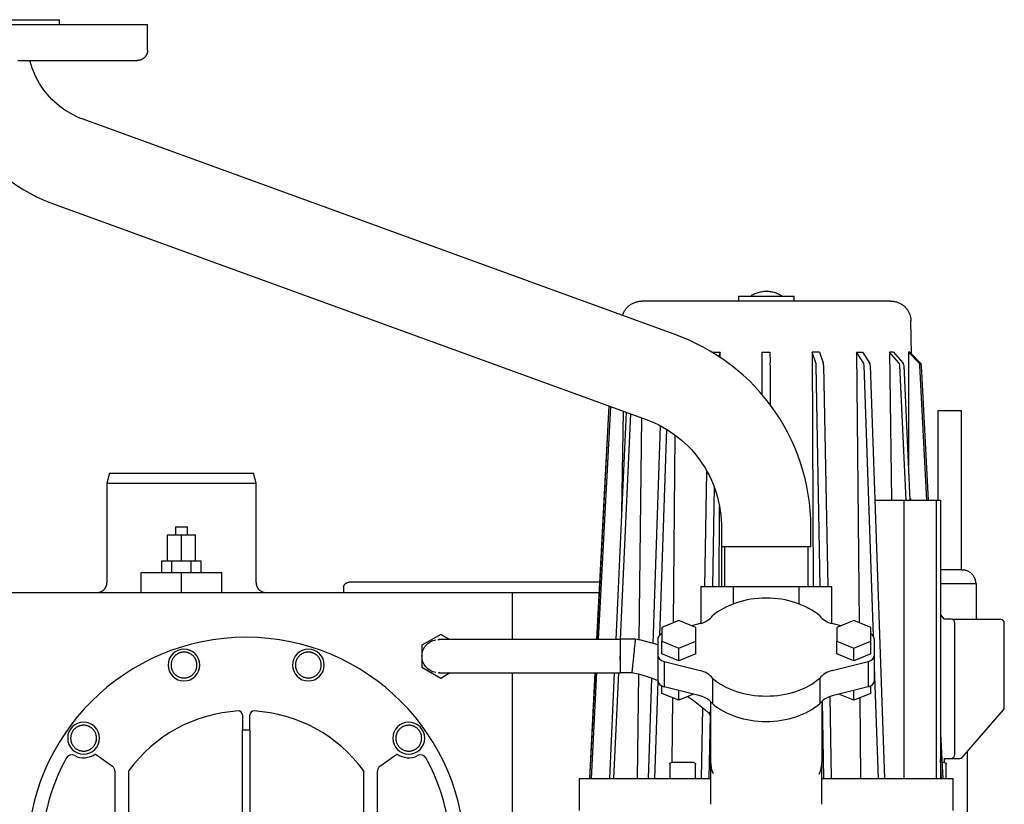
# Model space of a CAD drawing. Header units: millimetres. Extents: x -599 to 599, y 0 to 716.
# Tile 7 of 7: x 19 to 514, y 321 to 716. Entities that reach past the tile are written whole.
import ezdxf

# ---------------------------------------------------------------- set-up
doc = ezdxf.new("R2010")
doc.units = ezdxf.units.MM
for name, color, linetype, true_color in [('Material 1', 251, 'Continuous', 0x505050), ('Material 2', 7, 'Continuous', 0xe6e6e6), ('Material 3', 5, 'Continuous', 0x0000ff)]:
    doc.layers.add(name, color=color, linetype=linetype, true_color=true_color)

msp = doc.modelspace()

# ---------------------------------------------------------------- linework, layer by layer
at = {"layer": 'Material 1'}
for p, q in [((480.09, 519), (480.09, 474)), ((480.09, 519), (480.9, 519)), ((480.9, 519), (492.09, 519)), ((492.09, 439), (492.09, 519)), ((63.84, 487.5), (62.5, 482.5)), ((63.84, 487.5), (136.16, 487.5)), ((137.5, 482.5), (136.16, 487.5)), ((62.5, 482.5), (62.5, 432.5)), ((62.5, 482.5), (137.5, 482.5)), ((137.5, 432.5), (137.5, 482.5)), ((97, 460.5), (97, 456.5)), ((97, 460.5), (103, 460.5)), ((103, 456.5), (103, 460.5)), ((93, 456.5), (100, 456.5)), ((93, 443.5), (93, 456.5)), ((100, 456.5), (107, 456.5)), ((100, 443.5), (100, 456.5)), ((107, 443.5), (107, 456.5)), ((90.19, 443.5), (95.09, 443.5)), ((90.19, 437.5), (90.19, 443.5)), ((95.09, 443.5), (104.91, 443.5)), ((95.09, 437.5), (95.09, 443.5)), ((104.91, 443.5), (109.81, 443.5)), ((104.91, 437.5), (104.91, 443.5)), ((109.81, 437.5), (109.81, 443.5)), ((79.75, 437.5), (100, 437.5)), ((79.75, 427.5), (79.75, 437.5)), ((100, 437.5), (120.25, 437.5)), ((100, 427.5), (100, 437.5)), ((120.25, 427.5), (120.25, 437.5)), ((479.73, 439), (479.72, 439)), ((-246.36, 427.5), (247.01, 427.5)), ((181.5, 430), (181.5, 427.5)), ((247.01, 427.5), (266.36, 427.5)), ((266.27, 427.5), (309.91, 427.5)), ((266.37, 403.9), (266.37, 427.5)), ((483.43, 414.15), (481.46, 416.42)), ((486.89, 414.15), (483.43, 414.15)), ((511.84, 414.02), (487.46, 414.02)), ((488.62, 346.15), (488.62, 412.15)), ((513.57, 369.79), (513.57, 412.02)), ((266.37, 161.44), (266.37, 387.2)), ((492.43, 344.61), (513.12, 368.5)), ((130.58, 365.88), (130.58, 358.5)), ((134.42, 358.5), (134.42, 365.88)), ((130.58, 249), (130.58, 358.5)), ((130.58, 358.5), (134.42, 358.5)), ((134.42, 358.5), (134.42, 249)), ((495, 248.82), (495, 347.58)), ((56.74, 346.33), (65.26, 340.14)), ((199.74, 340.14), (208.26, 346.33)), ((483.43, 342), (483.43, 344.15)), ((483.43, 344.15), (486.89, 344.15)), ((483.43, 344.02), (491.19, 344.02)), ((490.92, 344.02), (491.2, 344.02)), ((66.5, 337.72), (66.5, 301)), ((73.5, 298.92), (73.5, 337.99)), ((191.5, 337.99), (191.5, 298.92)), ((198.5, 301), (198.5, 337.72))]:
    msp.add_line(p, q, dxfattribs=at)
at = {"layer": 'Material 1', "flags": 128}
for points in [[(492.1, 439), (492.14, 439), (492.21, 439), (492.26, 439), (492.31, 439), (492.34, 439), (492.37, 439), (492.39, 439), (492.39, 439), (492.39, 439)], [(57.5, 427.5), (57.7, 427.5), (57.9, 427.52), (58.1, 427.54), (58.3, 427.56), (58.49, 427.6), (58.69, 427.64), (58.88, 427.69), (59.07, 427.75), (59.26, 427.82), (59.45, 427.89), (59.63, 427.98), (59.81, 428.07), (59.98, 428.16), (60.16, 428.26), (60.32, 428.37), (60.49, 428.49), (60.64, 428.61), (60.8, 428.74), (60.94, 428.88), (61.09, 429.02), (61.22, 429.16), (61.35, 429.31), (61.48, 429.47), (61.6, 429.63), (61.71, 429.8), (61.81, 429.97), (61.91, 430.14), (62, 430.32), (62.08, 430.5), (62.16, 430.69), (62.23, 430.88), (62.29, 431.07), (62.34, 431.26), (62.39, 431.45), (62.43, 431.65), (62.46, 431.85), (62.48, 432.05), (62.49, 432.25), (62.5, 432.45), (62.5, 432.5)], [(137.5, 432.5), (137.5, 432.3), (137.52, 432.1), (137.54, 431.9), (137.56, 431.7), (137.6, 431.51), (137.64, 431.31), (137.69, 431.12), (137.75, 430.93), (137.82, 430.74), (137.89, 430.55), (137.98, 430.37), (138.07, 430.19), (138.16, 430.02), (138.26, 429.84), (138.37, 429.68), (138.49, 429.51), (138.61, 429.36), (138.74, 429.2), (138.88, 429.06), (139.02, 428.91), (139.16, 428.78), (139.31, 428.65), (139.47, 428.52), (139.63, 428.4), (139.8, 428.29), (139.97, 428.19), (140.14, 428.09), (140.32, 428), (140.5, 427.92), (140.69, 427.84), (140.88, 427.77), (141.07, 427.71), (141.26, 427.66), (141.45, 427.61), (141.65, 427.57), (141.85, 427.54), (142.05, 427.52), (142.25, 427.51)], [(181.5, 430), (181.5, 430.11), (181.51, 430.21), (181.52, 430.32), (181.53, 430.42), (181.55, 430.53), (181.58, 430.63), (181.6, 430.73), (181.63, 430.83), (181.67, 430.94), (181.71, 431.03), (181.75, 431.13), (181.8, 431.23), (181.85, 431.32), (181.91, 431.41), (181.96, 431.5), (182.03, 431.59), (182.09, 431.67), (182.16, 431.75), (182.23, 431.83), (182.31, 431.9), (182.38, 431.98), (182.46, 432.05), (182.55, 432.11), (182.63, 432.17), (182.72, 432.23), (182.81, 432.29), (182.9, 432.34), (183, 432.39), (183.09, 432.43), (183.19, 432.47), (183.29, 432.51), (183.39, 432.54), (183.5, 432.57), (183.6, 432.6), (183.7, 432.62), (183.81, 432.63), (183.91, 432.64), (184.02, 432.65), (184.13, 432.65), (184.15, 432.65)], [(184.15, 432.65), (184.26, 432.65), (184.28, 432.65)], [(310.22, 432.65), (305.95, 432.65), (300.74, 432.65), (295.55, 432.65), (290.39, 432.65), (285.27, 432.65), (280.2, 432.65), (275.18, 432.65), (270.23, 432.65), (265.35, 432.65), (260.55, 432.65), (255.83, 432.65), (251.22, 432.65), (246.7, 432.65), (242.29, 432.65), (238, 432.65), (233.83, 432.65), (229.79, 432.65), (225.89, 432.65), (222.13, 432.65), (218.52, 432.65), (215.06, 432.65), (211.76, 432.65), (208.63, 432.65), (205.67, 432.65), (202.88, 432.65), (200.27, 432.65), (197.85, 432.65), (195.61, 432.65), (193.57, 432.65), (191.71, 432.65), (190.06, 432.65), (188.61, 432.65), (187.35, 432.65), (186.31, 432.65), (185.46, 432.65), (184.83, 432.65), (184.4, 432.65), (184.18, 432.65), (184.15, 432.65)], [(101.25, 397.56), (100.99, 397.55), (100.73, 397.54), (100.47, 397.51), (100.21, 397.47), (99.95, 397.43), (99.7, 397.37), (99.45, 397.3), (99.2, 397.23), (98.96, 397.14), (98.71, 397.04), (98.48, 396.94), (98.24, 396.82), (98.02, 396.7), (97.79, 396.56), (97.58, 396.42), (97.36, 396.27), (97.16, 396.11), (96.96, 395.94), (96.77, 395.77), (96.58, 395.59), (96.41, 395.4), (96.24, 395.2), (96.07, 394.99), (95.92, 394.78), (95.78, 394.57), (95.64, 394.35), (95.51, 394.12), (95.4, 393.89), (95.29, 393.65), (95.19, 393.41), (95.1, 393.17), (95.02, 392.92), (94.95, 392.67), (94.89, 392.42), (94.84, 392.16), (94.8, 391.9), (94.77, 391.65), (94.75, 391.39), (94.75, 391.13), (94.75, 390.87), (94.76, 390.61), (94.78, 390.35), (94.82, 390.09), (94.86, 389.83), (94.92, 389.58), (94.98, 389.33), (95.05, 389.08), (95.14, 388.83), (95.23, 388.59), (95.34, 388.35), (95.45, 388.12), (95.57, 387.89), (95.7, 387.66), (95.84, 387.44), (95.99, 387.23), (96.15, 387.02), (96.31, 386.82), (96.49, 386.63), (96.67, 386.44), (96.86, 386.26), (97.05, 386.09), (97.25, 385.93), (97.46, 385.77), (97.67, 385.63), (97.89, 385.49), (98.12, 385.36), (98.35, 385.24), (98.59, 385.13), (98.83, 385.02), (99.07, 384.93), (99.31, 384.85), (99.56, 384.78), (99.82, 384.72), (100.07, 384.66), (100.33, 384.62), (100.59, 384.59), (100.85, 384.57), (101.11, 384.56), (101.25, 384.56)], [(101.25, 384.56), (101.51, 384.56), (101.77, 384.58), (102.02, 384.6), (102.28, 384.64), (102.54, 384.69), (102.79, 384.74), (103.04, 384.81), (103.29, 384.89), (103.54, 384.97), (103.78, 385.07), (104.01, 385.18), (104.25, 385.29), (104.48, 385.42), (104.7, 385.55), (104.92, 385.69), (105.13, 385.84), (105.33, 386), (105.53, 386.17), (105.72, 386.35), (105.91, 386.53), (106.09, 386.72), (106.26, 386.92), (106.42, 387.12), (106.57, 387.33), (106.72, 387.54), (106.85, 387.77), (106.98, 387.99), (107.1, 388.22), (107.2, 388.46), (107.3, 388.7), (107.39, 388.95), (107.47, 389.19), (107.54, 389.44), (107.6, 389.7), (107.65, 389.95), (107.69, 390.21), (107.72, 390.47), (107.74, 390.73), (107.75, 390.99), (107.74, 391.25), (107.73, 391.51), (107.71, 391.77), (107.67, 392.02), (107.63, 392.28), (107.58, 392.53), (107.51, 392.79), (107.44, 393.03), (107.35, 393.28), (107.26, 393.52), (107.16, 393.76), (107.04, 394), (106.92, 394.23), (106.79, 394.45), (106.65, 394.67), (106.5, 394.88), (106.34, 395.09), (106.18, 395.29), (106.01, 395.48), (105.82, 395.67), (105.64, 395.85), (105.44, 396.02), (105.24, 396.19), (105.03, 396.34), (104.82, 396.49), (104.6, 396.63), (104.37, 396.76), (104.14, 396.88), (103.91, 396.99), (103.67, 397.09), (103.42, 397.18), (103.18, 397.26), (102.93, 397.34), (102.67, 397.4), (102.42, 397.45), (102.16, 397.49), (101.9, 397.52), (101.65, 397.54), (101.39, 397.56), (101.25, 397.56)], [(163.75, 397.56), (163.49, 397.55), (163.23, 397.54), (162.98, 397.51), (162.72, 397.47), (162.46, 397.43), (162.21, 397.37), (161.96, 397.3), (161.71, 397.23), (161.46, 397.14), (161.22, 397.04), (160.99, 396.94), (160.75, 396.82), (160.52, 396.7), (160.3, 396.56), (160.08, 396.42), (159.87, 396.27), (159.67, 396.11), (159.47, 395.94), (159.28, 395.77), (159.09, 395.59), (158.91, 395.4), (158.74, 395.2), (158.58, 394.99), (158.43, 394.78), (158.28, 394.57), (158.15, 394.35), (158.02, 394.12), (157.9, 393.89), (157.8, 393.65), (157.7, 393.41), (157.61, 393.17), (157.53, 392.92), (157.46, 392.67), (157.4, 392.42), (157.35, 392.16), (157.31, 391.9), (157.28, 391.65), (157.26, 391.39), (157.25, 391.13), (157.26, 390.87), (157.27, 390.61), (157.29, 390.35), (157.33, 390.09), (157.37, 389.83), (157.42, 389.58), (157.49, 389.33), (157.56, 389.08), (157.65, 388.83), (157.74, 388.59), (157.84, 388.35), (157.96, 388.12), (158.08, 387.89), (158.21, 387.66), (158.35, 387.44), (158.5, 387.23), (158.66, 387.02), (158.82, 386.82), (158.99, 386.63), (159.18, 386.44), (159.36, 386.26), (159.56, 386.09), (159.76, 385.93), (159.97, 385.77), (160.18, 385.63), (160.4, 385.49), (160.63, 385.36), (160.86, 385.24), (161.09, 385.13), (161.33, 385.02), (161.58, 384.93), (161.82, 384.85), (162.07, 384.78), (162.33, 384.72), (162.58, 384.66), (162.84, 384.62), (163.1, 384.59), (163.35, 384.57), (163.61, 384.56), (163.75, 384.56)], [(163.75, 384.56), (164.01, 384.56), (164.27, 384.58), (164.53, 384.6), (164.79, 384.64), (165.05, 384.69), (165.3, 384.74), (165.55, 384.81), (165.8, 384.89), (166.04, 384.97), (166.29, 385.07), (166.52, 385.18), (166.76, 385.29), (166.98, 385.42), (167.21, 385.55), (167.42, 385.69), (167.64, 385.84), (167.84, 386), (168.04, 386.17), (168.23, 386.35), (168.42, 386.53), (168.59, 386.72), (168.76, 386.92), (168.93, 387.12), (169.08, 387.33), (169.22, 387.54), (169.36, 387.77), (169.49, 387.99), (169.6, 388.22), (169.71, 388.46), (169.81, 388.7), (169.9, 388.95), (169.98, 389.19), (170.05, 389.44), (170.11, 389.7), (170.16, 389.95), (170.2, 390.21), (170.23, 390.47), (170.25, 390.73), (170.25, 390.99), (170.25, 391.25), (170.24, 391.51), (170.22, 391.77), (170.18, 392.02), (170.14, 392.28), (170.08, 392.53), (170.02, 392.79), (169.95, 393.03), (169.86, 393.28), (169.77, 393.52), (169.66, 393.76), (169.55, 394), (169.43, 394.23), (169.3, 394.45), (169.16, 394.67), (169.01, 394.88), (168.85, 395.09), (168.69, 395.29), (168.51, 395.48), (168.33, 395.67), (168.14, 395.85), (167.95, 396.02), (167.75, 396.19), (167.54, 396.34), (167.33, 396.49), (167.11, 396.63), (166.88, 396.76), (166.65, 396.88), (166.41, 396.99), (166.17, 397.09), (165.93, 397.18), (165.69, 397.26), (165.44, 397.34), (165.18, 397.4), (164.93, 397.45), (164.67, 397.49), (164.41, 397.52), (164.15, 397.54), (163.89, 397.56), (163.75, 397.56)], [(50.78, 360.79), (50.52, 360.78), (50.26, 360.77), (50, 360.74), (49.74, 360.71), (49.49, 360.66), (49.23, 360.6), (48.98, 360.54), (48.74, 360.46), (48.49, 360.37), (48.25, 360.28), (48.01, 360.17), (47.78, 360.05), (47.55, 359.93), (47.33, 359.8), (47.11, 359.65), (46.9, 359.5), (46.69, 359.34), (46.49, 359.18), (46.3, 359), (46.12, 358.82), (45.94, 358.63), (45.77, 358.43), (45.61, 358.23), (45.45, 358.02), (45.31, 357.8), (45.17, 357.58), (45.05, 357.35), (44.93, 357.12), (44.82, 356.88), (44.72, 356.64), (44.63, 356.4), (44.55, 356.15), (44.48, 355.9), (44.42, 355.65), (44.37, 355.39), (44.34, 355.14), (44.31, 354.88), (44.29, 354.62), (44.28, 354.36), (44.28, 354.1), (44.3, 353.84), (44.32, 353.58), (44.35, 353.32), (44.4, 353.07), (44.45, 352.81), (44.51, 352.56), (44.59, 352.31), (44.67, 352.06), (44.77, 351.82), (44.87, 351.58), (44.98, 351.35), (45.1, 351.12), (45.24, 350.9), (45.38, 350.68), (45.52, 350.46), (45.68, 350.26), (45.85, 350.06), (46.02, 349.86), (46.2, 349.67), (46.39, 349.5), (46.58, 349.32), (46.79, 349.16), (46.99, 349), (47.21, 348.86), (47.43, 348.72), (47.65, 348.59), (47.88, 348.47), (48.12, 348.36), (48.36, 348.26), (48.6, 348.16), (48.85, 348.08), (49.1, 348.01), (49.35, 347.95), (49.61, 347.9), (49.86, 347.85), (50.12, 347.82), (50.38, 347.8), (50.64, 347.79), (50.78, 347.79)], [(50.78, 347.79), (51.04, 347.79), (51.3, 347.81), (51.56, 347.84), (51.82, 347.87), (52.07, 347.92), (52.32, 347.97), (52.58, 348.04), (52.82, 348.12), (53.07, 348.21), (53.31, 348.3), (53.55, 348.41), (53.78, 348.52), (54.01, 348.65), (54.23, 348.78), (54.45, 348.92), (54.66, 349.07), (54.87, 349.23), (55.07, 349.4), (55.26, 349.58), (55.44, 349.76), (55.62, 349.95), (55.79, 350.15), (55.95, 350.35), (56.1, 350.56), (56.25, 350.78), (56.39, 351), (56.51, 351.22), (56.63, 351.46), (56.74, 351.69), (56.84, 351.93), (56.93, 352.18), (57.01, 352.42), (57.08, 352.68), (57.14, 352.93), (57.19, 353.18), (57.22, 353.44), (57.25, 353.7), (57.27, 353.96), (57.28, 354.22), (57.28, 354.48), (57.26, 354.74), (57.24, 355), (57.21, 355.25), (57.16, 355.51), (57.11, 355.77), (57.05, 356.02), (56.97, 356.27), (56.89, 356.51), (56.79, 356.75), (56.69, 356.99), (56.58, 357.23), (56.46, 357.46), (56.32, 357.68), (56.18, 357.9), (56.03, 358.11), (55.88, 358.32), (55.71, 358.52), (55.54, 358.72), (55.36, 358.9), (55.17, 359.08), (54.98, 359.25), (54.77, 359.42), (54.56, 359.57), (54.35, 359.72), (54.13, 359.86), (53.91, 359.99), (53.67, 360.11), (53.44, 360.22), (53.2, 360.32), (52.96, 360.41), (52.71, 360.49), (52.46, 360.57), (52.21, 360.63), (51.95, 360.68), (51.7, 360.72), (51.44, 360.75), (51.18, 360.78), (50.92, 360.79), (50.78, 360.79)], [(214.22, 360.79), (213.96, 360.78), (213.7, 360.77), (213.44, 360.74), (213.18, 360.71), (212.93, 360.66), (212.68, 360.6), (212.42, 360.54), (212.18, 360.46), (211.93, 360.37), (211.69, 360.28), (211.45, 360.17), (211.22, 360.05), (210.99, 359.93), (210.77, 359.8), (210.55, 359.65), (210.34, 359.5), (210.13, 359.34), (209.93, 359.18), (209.74, 359), (209.56, 358.82), (209.38, 358.63), (209.21, 358.43), (209.05, 358.23), (208.9, 358.02), (208.75, 357.8), (208.61, 357.58), (208.49, 357.35), (208.37, 357.12), (208.26, 356.88), (208.16, 356.64), (208.07, 356.4), (207.99, 356.15), (207.92, 355.9), (207.86, 355.65), (207.81, 355.39), (207.78, 355.14), (207.75, 354.88), (207.73, 354.62), (207.72, 354.36), (207.72, 354.1), (207.74, 353.84), (207.76, 353.58), (207.79, 353.32), (207.84, 353.07), (207.89, 352.81), (207.95, 352.56), (208.03, 352.31), (208.11, 352.06), (208.21, 351.82), (208.31, 351.58), (208.42, 351.35), (208.54, 351.12), (208.68, 350.9), (208.82, 350.68), (208.97, 350.46), (209.12, 350.26), (209.29, 350.06), (209.46, 349.86), (209.64, 349.67), (209.83, 349.5), (210.02, 349.32), (210.23, 349.16), (210.44, 349), (210.65, 348.86), (210.87, 348.72), (211.09, 348.59), (211.33, 348.47), (211.56, 348.36), (211.8, 348.26), (212.04, 348.16), (212.29, 348.08), (212.54, 348.01), (212.79, 347.95), (213.05, 347.9), (213.3, 347.85), (213.56, 347.82), (213.82, 347.8), (214.08, 347.79), (214.22, 347.79)], [(214.22, 347.79), (214.48, 347.79), (214.74, 347.81), (215, 347.84), (215.26, 347.87), (215.51, 347.92), (215.77, 347.97), (216.02, 348.04), (216.26, 348.12), (216.51, 348.21), (216.75, 348.3), (216.99, 348.41), (217.22, 348.52), (217.45, 348.65), (217.67, 348.78), (217.89, 348.92), (218.1, 349.07), (218.31, 349.23), (218.51, 349.4), (218.7, 349.58), (218.88, 349.76), (219.06, 349.95), (219.23, 350.15), (219.39, 350.35), (219.55, 350.56), (219.69, 350.78), (219.83, 351), (219.95, 351.22), (220.07, 351.46), (220.18, 351.69), (220.28, 351.93), (220.37, 352.18), (220.45, 352.42), (220.52, 352.68), (220.58, 352.93), (220.63, 353.18), (220.66, 353.44), (220.69, 353.7), (220.71, 353.96), (220.72, 354.22), (220.72, 354.48), (220.7, 354.74), (220.68, 355), (220.65, 355.25), (220.6, 355.51), (220.55, 355.77), (220.49, 356.02), (220.41, 356.27), (220.33, 356.51), (220.23, 356.75), (220.13, 356.99), (220.02, 357.23), (219.9, 357.46), (219.76, 357.68), (219.62, 357.9), (219.48, 358.11), (219.32, 358.32), (219.15, 358.52), (218.98, 358.72), (218.8, 358.9), (218.61, 359.08), (218.42, 359.25), (218.21, 359.42), (218.01, 359.57), (217.79, 359.72), (217.57, 359.86), (217.35, 359.99), (217.12, 360.11), (216.88, 360.22), (216.64, 360.32), (216.4, 360.41), (216.15, 360.49), (215.9, 360.57), (215.65, 360.63), (215.39, 360.68), (215.14, 360.72), (214.88, 360.75), (214.62, 360.78), (214.36, 360.79), (214.22, 360.79)], [(483.51, 342), (483.53, 342), (483.55, 342), (483.56, 342), (483.56, 342)]]:
    msp.add_lwpolyline(points, dxfattribs=at)
at = {"layer": 'Material 1'}
for centre, radius, start, end in [((132.5, 295), 110, 360, 180), ((101.25, 391.06), 8, 90, 270), ((101.25, 391.06), 8, 270, 90), ((163.75, 391.06), 8, 90, 270), ((163.75, 391.06), 8, 270, 90), ((132.74, 294.73), 73.35, 93.3099, 143.8616), ((128.5, 365.88), 2.08, 360, 90), ((136.5, 365.88), 2.08, 90, 180), ((132.26, 294.73), 73.35, 36.1384, 86.6901), ((50.78, 354.29), 8, 90, 270), ((50.78, 354.29), 8, 270, 90), ((214.22, 354.29), 8, 90, 270), ((214.22, 354.29), 8, 270, 90), ((133.54, 294.66), 104.07, 151.5053, 172.4947), ((44.84, 342.65), 3.23, 63.0323, 148.9677), ((50.87, 354.49), 10.05, 243.0323, 305.7745), ((214.13, 354.49), 10.05, 234.2255, 296.9677), ((220.16, 342.65), 3.23, 31.0323, 116.9677), ((131.46, 294.66), 104.07, 7.5053, 28.4947), ((63.5, 337.72), 3, 0, 54), ((201.5, 337.72), 3, 126, 180)]:
    msp.add_arc(centre, radius, start, end, dxfattribs=at)
for centre, major_axis, start_param, end_param in [((486.89, 412.15), (0, 2), 4.712389, 6.283185), ((511.84, 412.02), (0, 2), 4.712389, 6.283185), ((511.9, 369.82), (0, 1.93), 3.959791, 4.697042), ((486.89, 346.15), (0, 2), 3.141593, 4.712389), ((491.2, 346.04), (0, 2.02), 3.138417, 3.923815)]:
    msp.add_ellipse(centre, major_axis=major_axis, ratio=0.866025, start_param=start_param, end_param=end_param, dxfattribs=at)
at = {"layer": 'Material 2'}
for p, q in [((-82.96, 713), (82.96, 713)), ((-37.34, 715.5), (38.67, 715.5)), ((38.67, 713), (38.67, 715.5)), ((82.96, 700.15), (82.96, 713)), ((348.92, 556.82), (50.52, 665.43)), ((35.13, 623.14), (333.53, 514.53)), ((371.36, 460.5), (371.36, 450.5)), ((416.36, 450.5), (416.36, 460.5)), ((416.36, 450.5), (371.36, 450.5)), ((481.51, 432), (485.06, 432)), ((485.06, 432), (487.06, 432)), ((487.06, 432), (498.56, 432)), ((498.56, 432), (499.56, 432)), ((499.56, 414.02), (499.56, 432)), ((230.28, 406.46), (220.78, 400.97)), ((234.75, 403.87), (230.28, 406.46)), ((220.78, 400.97), (220.78, 390)), ((229.6, 403.9), (229.25, 403.9)), ((320.47, 403.9), (246.05, 403.9)), ((328.04, 404.07), (320.47, 404.07)), ((328.04, 404.07), (320.47, 404.07)), ((320.47, 404.07), (320.47, 387.2)), ((320.47, 394.63), (320.47, 395.55)), ((320.47, 394.63), (320.47, 395.55)), ((320.47, 393.56), (320.47, 394.46)), ((320.47, 393.56), (320.47, 394.46)), ((220.78, 390), (230.28, 384.52)), ((229.25, 387.2), (229.96, 387.2)), ((230.28, 384.52), (234.99, 387.24)), ((246.05, 387.2), (320.47, 387.2)), ((320.47, 387.37), (326.35, 387.37)), ((320.47, 387.37), (326.35, 387.37))]:
    msp.add_line(p, q, dxfattribs=at)
at = {"layer": 'Material 2', "flags": 128}
for points in [[(82.96, 700.15), (82.96, 699.95), (82.95, 699.74), (82.93, 699.54), (82.9, 699.33), (82.86, 699.13), (82.82, 698.93), (82.76, 698.73), (82.7, 698.53), (82.63, 698.34), (82.56, 698.15), (82.47, 697.96), (82.38, 697.78), (82.28, 697.6), (82.18, 697.42), (82.06, 697.25), (81.95, 697.08), (81.82, 696.92), (81.69, 696.76), (81.55, 696.61), (81.4, 696.46), (81.25, 696.32), (81.1, 696.19), (80.94, 696.06), (80.77, 695.94), (80.6, 695.83), (80.42, 695.72), (80.25, 695.62), (80.06, 695.53), (79.88, 695.44), (79.69, 695.36), (79.49, 695.29), (79.3, 695.23), (79.1, 695.17), (78.9, 695.13), (78.7, 695.09), (78.49, 695.06), (78.29, 695.03), (78.08, 695.02), (77.88, 695.01), (77.82, 695.01)], [(17.68, 695.01), (20.7, 695.01), (23.68, 695.01), (26.63, 695.01), (29.53, 695.01), (32.39, 695.01), (35.19, 695.01), (37.94, 695.01), (40.62, 695.01), (43.25, 695.01), (45.8, 695.01), (48.28, 695.01), (50.68, 695.01), (53, 695.01), (55.24, 695.01), (57.39, 695.01), (59.44, 695.01), (61.4, 695.01), (63.27, 695.01), (65.03, 695.01), (66.69, 695.01), (68.24, 695.01), (69.68, 695.01), (71.01, 695.01), (72.23, 695.01), (73.33, 695.01), (74.31, 695.01), (75.18, 695.01), (75.92, 695.01), (76.54, 695.01), (77.04, 695.01), (77.42, 695.01), (77.68, 695.01), (77.81, 695.01), (77.82, 695.01)], [(50.52, 665.43), (48.93, 666.04), (47.37, 666.72), (45.84, 667.46), (44.33, 668.26), (42.86, 669.12), (41.43, 670.04), (40.03, 671.01), (38.67, 672.04), (37.36, 673.12), (36.09, 674.26), (34.86, 675.44), (33.69, 676.67), (32.56, 677.95), (31.49, 679.28), (30.47, 680.64), (29.51, 682.05), (28.6, 683.49), (27.75, 684.96), (26.96, 686.47), (26.23, 688.01), (25.57, 689.58), (24.96, 691.17), (24.42, 692.79), (23.95, 694.43), (23.81, 695.01)], [(77.82, 695.01), (77.76, 695.01), (77.66, 695.01)], [(-0.09, 646.96), (1.55, 645.16), (4.01, 642.66), (6.57, 640.27), (9.23, 637.98), (11.97, 635.8), (14.8, 633.74), (17.7, 631.78), (20.69, 629.95), (23.74, 628.23), (26.86, 626.64), (30.05, 625.17), (33.28, 623.84), (35.13, 623.14)], [(416.36, 460.5), (416.28, 464.6), (416.03, 468.69), (415.63, 472.77), (415.05, 476.83), (414.32, 480.86), (413.42, 484.86), (412.37, 488.83), (411.16, 492.74), (409.79, 496.61), (408.27, 500.42), (406.6, 504.16), (404.78, 507.83), (402.81, 511.43), (400.71, 514.95), (398.46, 518.38), (396.08, 521.71), (393.56, 524.95), (390.92, 528.09), (388.16, 531.11), (385.27, 534.03), (382.28, 536.83), (379.17, 539.5), (375.96, 542.05), (372.65, 544.47), (369.24, 546.75), (365.75, 548.9), (362.17, 550.9), (358.52, 552.76), (354.79, 554.47), (351, 556.03), (348.92, 556.82)], [(333.53, 514.53), (335.67, 513.7), (337.78, 512.79), (339.86, 511.79), (341.89, 510.71), (343.87, 509.55), (345.81, 508.31), (347.69, 506.99), (349.53, 505.6), (351.3, 504.14), (353.02, 502.61), (354.67, 501.01), (356.26, 499.34), (357.78, 497.62), (359.23, 495.83), (360.6, 493.99), (361.9, 492.09), (363.13, 490.15), (364.28, 488.15), (365.34, 486.12), (366.32, 484.04), (367.22, 481.92), (368.04, 479.77), (368.76, 477.59), (369.4, 475.38), (369.95, 473.15), (370.42, 470.89), (370.79, 468.62), (371.07, 466.34), (371.25, 464.05), (371.35, 461.75), (371.36, 460.5)], [(492.39, 439), (492.39, 439), (492.37, 439), (492.35, 439), (492.31, 439), (492.27, 439), (492.21, 439), (492.15, 439), (492.07, 439), (491.99, 439), (491.89, 439), (491.79, 439), (491.68, 439), (491.56, 439), (491.43, 439), (491.29, 439), (491.14, 439), (490.98, 439), (490.82, 439), (490.65, 439), (490.47, 439), (490.29, 439), (490.09, 439), (489.9, 439), (489.69, 439), (489.48, 439), (489.26, 439), (489.04, 439), (488.82, 439), (488.59, 439), (488.35, 439), (488.12, 439), (487.87, 439), (487.63, 439), (487.38, 439), (487.13, 439), (486.88, 439), (486.63, 439), (486.38, 439), (486.13, 439), (485.87, 439), (485.62, 439), (485.37, 439), (485.12, 439), (484.87, 439), (484.62, 439), (484.37, 439), (484.13, 439), (483.89, 439), (483.65, 439), (483.42, 439), (483.19, 439), (482.97, 439), (482.75, 439), (482.54, 439), (482.33, 439), (482.13, 439), (481.93, 439), (481.74, 439), (481.56, 439), (481.51, 439)], [(492.39, 439), (492.66, 438.99), (492.93, 438.98), (493.19, 438.95), (493.46, 438.91), (493.72, 438.87), (493.98, 438.81), (494.24, 438.74), (494.49, 438.66), (494.75, 438.57), (494.99, 438.47), (495.24, 438.36), (495.48, 438.25), (495.71, 438.12), (495.94, 437.98), (496.16, 437.83), (496.38, 437.68), (496.59, 437.51), (496.8, 437.34), (496.99, 437.16), (497.18, 436.97), (497.37, 436.78), (497.54, 436.58), (497.71, 436.37), (497.86, 436.15), (498.01, 435.93), (498.15, 435.7), (498.28, 435.47), (498.4, 435.23), (498.51, 434.99), (498.62, 434.74), (498.71, 434.49), (498.79, 434.24), (498.86, 433.98), (498.92, 433.72), (498.97, 433.46), (499.01, 433.19), (499.04, 432.93), (499.06, 432.66), (499.07, 432.4), (499.07, 432.13), (499.06, 432)], [(246.05, 403.9), (245.37, 403.9), (244.7, 403.9), (244.03, 403.9), (243.36, 403.9), (242.69, 403.9), (242.03, 403.9), (241.38, 403.9), (240.73, 403.9), (240.1, 403.9), (239.47, 403.9), (238.85, 403.9), (238.25, 403.9), (237.66, 403.9), (237.08, 403.9), (236.51, 403.9), (235.96, 403.9), (235.43, 403.9), (234.91, 403.9), (234.41, 403.9), (233.93, 403.9), (233.47, 403.9), (233.03, 403.9), (232.61, 403.9), (232.21, 403.9), (231.84, 403.9), (231.48, 403.9), (231.15, 403.9), (230.85, 403.9), (230.57, 403.9), (230.31, 403.9), (230.08, 403.9), (229.87, 403.9), (229.69, 403.9), (229.53, 403.9), (229.41, 403.9), (229.3, 403.9), (229.25, 403.9)], [(339.36, 401.12), (338.33, 401.47), (334.62, 402.55), (330.87, 403.48), (328.04, 404.07)], [(339.36, 401.12), (338.33, 401.47), (334.62, 402.55), (330.87, 403.48), (328.04, 404.07)], [(229.25, 387.2), (229.33, 387.2), (229.44, 387.2), (229.57, 387.2), (229.73, 387.2), (229.92, 387.2), (230.14, 387.2), (230.37, 387.2), (230.64, 387.2), (230.93, 387.2), (231.24, 387.2), (231.58, 387.2), (231.94, 387.2), (232.32, 387.2), (232.72, 387.2), (233.15, 387.2), (233.59, 387.2), (234.06, 387.2), (234.54, 387.2), (235.05, 387.2), (235.57, 387.2), (236.11, 387.2), (236.66, 387.2), (237.23, 387.2), (237.81, 387.2), (238.41, 387.2), (239.02, 387.2), (239.64, 387.2), (240.27, 387.2), (240.91, 387.2), (241.55, 387.2), (242.21, 387.2), (242.87, 387.2), (243.53, 387.2), (244.2, 387.2), (244.88, 387.2), (245.55, 387.2), (246.05, 387.2)], [(326.35, 387.37), (329.46, 386.64), (332.54, 385.78), (335.59, 384.79), (338.59, 383.69), (339.36, 383.37)], [(326.35, 387.37), (329.46, 386.64), (332.54, 385.78), (335.59, 384.79), (338.59, 383.69), (339.36, 383.37)]]:
    msp.add_lwpolyline(points, dxfattribs=at)
at = {"layer": 'Material 2'}
for points in [[(220.87, 395.55), (220.87, 396.53), (221.21, 398.47), (222.7, 401.04), (224.98, 402.94), (226.85, 403.61), (227.81, 403.78)], [(228.77, 403.89), (228.83, 403.89), (228.88, 403.9), (228.94, 403.9)], [(229.25, 403.9), (229.41, 403.9), (229.58, 403.9), (229.74, 403.89)], [(227.8, 387.33), (226.84, 387.5), (224.99, 388.16), (222.7, 390.07), (221.21, 392.63), (220.87, 394.58), (220.87, 395.55)], [(229.89, 387.23), (229.67, 387.21), (229.46, 387.21), (229.25, 387.21)]]:
    msp.add_open_spline(points, degree=3, dxfattribs=at)
msp.add_open_spline([(328.04, 404.07), (328.04, 404.07), (328, 403.63), (327.84, 402.03), (327.67, 400.31), (327.53, 398.86), (327.37, 397.32), (327.16, 395.19), (326.89, 392.54), (326.6, 389.73), (326.39, 387.82), (326.35, 387.37), (326.35, 387.37)], degree=3, knots=[-1, -1, -1, -1, -0.875, -0.75, -0.6875, -0.625, -0.5625, -0.5, -0.375, -0.25, -0.125, 0, 0, 0, 0], dxfattribs=at)
msp.add_open_spline([(328.04, 404.07), (328.04, 404.07), (328, 403.63), (327.84, 402.03), (327.67, 400.31), (327.53, 398.86), (327.37, 397.32), (327.16, 395.19), (326.89, 392.54), (326.6, 389.73), (326.39, 387.82), (326.35, 387.37), (326.35, 387.37)], degree=3, knots=[-1, -1, -1, -1, -0.875, -0.75, -0.6875, -0.625, -0.5625, -0.5, -0.375, -0.25, -0.125, 0, 0, 0, 0], dxfattribs=at)
at = {"layer": 'Material 3'}
for p, q in [((379.96, 576.5), (379.96, 574)), ((379.96, 576.5), (407.96, 576.5)), ((407.96, 574), (407.96, 576.5)), ((466.84, 547.48), (466.6, 564.14)), ((366.93, 548.11), (367.01, 548.36)), ((367.01, 548.36), (370.78, 548.36)), ((370.78, 548.36), (370.06, 546.21)), ((370.77, 545.71), (370.78, 548.36)), ((391.82, 543.04), (391.78, 548.36)), ((391.78, 548.36), (395.78, 548.36)), ((395.78, 548.36), (395.82, 543.04)), ((418.81, 543.04), (416.94, 548.36)), ((416.94, 548.36), (417.54, 430.5)), ((420.71, 548.31), (416.94, 548.29)), ((420.71, 548.31), (422.56, 543.04)), ((442.77, 543.04), (439.31, 548.36)), ((439.31, 548.36), (440.59, 412.34)), ((439.31, 548.36), (442.35, 548.36)), ((442.35, 548.36), (445.81, 543.04)), ((460.56, 543.04), (455.93, 548.36)), ((455.93, 548.36), (456.56, 498.92)), ((457.93, 548.35), (455.93, 548.36)), ((457.95, 548.33), (462.54, 543.04)), ((470.55, 543.04), (465.33, 548.33)), ((466.03, 548.3), (465.35, 548.31)), ((465.35, 548.31), (465.35, 491.56)), ((466.03, 548.3), (471.22, 543.04)), ((471.29, 543.04), (466.84, 547.55)), ((391.83, 526.96), (391.82, 541.73)), ((395.82, 541.73), (395.83, 521.92)), ((421.08, 430.5), (419.02, 541.73)), ((422.76, 541.73), (424.83, 430.5)), ((447.83, 405.6), (443.15, 541.73)), ((446.19, 541.73), (453.33, 334)), ((464.18, 474), (461.06, 541.73)), ((463.05, 541.73), (466.16, 474)), ((474.65, 474), (471.12, 541.73)), ((471.79, 541.73), (475.33, 474)), ((475.4, 474), (471.87, 541.73)), ((314.83, 521.34), (308.72, 403.9)), ((308.82, 403.9), (314.94, 521.3)), ((315.6, 521.06), (309.49, 403.9)), ((318.42, 403.9), (323.67, 518.12)), ((325.62, 517.41), (320.41, 403.9)), ((321.35, 467.75), (322.08, 518.7)), ((330.05, 403.6), (331.45, 515.29)), ((337.02, 401.81), (340.71, 511.37)), ((343.73, 509.62), (340.24, 405.9)), ((347.32, 412.35), (348.19, 506.59)), ((456.56, 498.92), (456.87, 474)), ((363.06, 430.5), (364.09, 488.42)), ((367.72, 480.57), (366.83, 430.5)), ((370.21, 430.5), (370.41, 470.78)), ((448.52, 474), (463.27, 474)), ((463.27, 474), (479.56, 474)), ((463.27, 334), (463.27, 474)), ((466.35, 474.84), (466.36, 474)), ((479.56, 474), (481.46, 474)), ((479.56, 334), (479.56, 474)), ((481.46, 474), (481.46, 334)), ((371.53, 430.5), (371.53, 450.5)), ((372.93, 450.5), (372.93, 430.5)), ((414.9, 430.5), (414.9, 450.5)), ((481.51, 454), (481.46, 454.06)), ((361.03, 430.5), (377.48, 430.5)), ((361.03, 430.5), (361.03, 411.98)), ((377.48, 430.5), (410.39, 430.5)), ((377.48, 421.82), (377.48, 430.5)), ((410.39, 430.5), (426.85, 430.5)), ((410.39, 421.76), (410.39, 430.5)), ((426.85, 411.93), (426.85, 430.5)), ((349.94, 413.42), (341.44, 409.95)), ((358.44, 409.95), (349.94, 413.42)), ((360.66, 411.87), (356.41, 410.78)), ((431.41, 410.75), (427.07, 411.87)), ((437.94, 413.42), (429.44, 409.95)), ((446.44, 409.95), (437.94, 413.42)), ((341.44, 409.95), (341.44, 403.01)), ((358.44, 403.01), (358.44, 409.95)), ((429.44, 409.95), (429.44, 403.01)), ((446.44, 403.01), (446.44, 409.95)), ((339.36, 403.95), (339.36, 403.6)), ((339.36, 403.94), (339.36, 396.15)), ((341.44, 403.01), (349.94, 399.54)), ((341.44, 396.64), (341.44, 403.01)), ((349.94, 399.54), (358.44, 403.01)), ((358.44, 396.64), (358.44, 403.01)), ((429.44, 403.01), (437.94, 399.54)), ((429.44, 396.64), (429.44, 403.01)), ((437.94, 399.54), (446.44, 403.01)), ((446.44, 396.64), (446.44, 403.01)), ((448.36, 403.6), (448.36, 403.95)), ((448.36, 396.15), (448.36, 403.94)), ((339.36, 396.15), (339.36, 383.37)), ((349.94, 393.17), (341.44, 396.64)), ((349.94, 393.17), (349.94, 399.54)), ((358.44, 396.64), (349.94, 393.17)), ((437.94, 393.17), (429.44, 396.64)), ((437.94, 393.17), (437.94, 399.54)), ((446.44, 396.64), (437.94, 393.17)), ((448.36, 383.37), (448.36, 396.15)), ((342.65, 392.92), (360.66, 388.31)), ((342.65, 392.92), (342.65, 380.13)), ((427.07, 388.31), (445.07, 392.92)), ((445.07, 392.92), (445.07, 380.13)), ((307.85, 387.2), (305.08, 334)), ((305.17, 334), (307.95, 387.2)), ((308.62, 387.2), (305.85, 334)), ((315.21, 334), (317.66, 387.2)), ((319.65, 387.2), (317.2, 334)), ((329.18, 334), (329.83, 386.45)), ((450.29, 334), (448.36, 390.13)), ((334.74, 334), (336.43, 384.41)), ((339.46, 382.79), (337.82, 334)), ((366.85, 384.44), (366.85, 371.65)), ((420.87, 384.44), (420.87, 371.65)), ((341.44, 376.81), (341.44, 380.58)), ((349.94, 373.34), (341.44, 376.81)), ((360.66, 375.52), (342.65, 380.13)), ((349.94, 373.34), (349.94, 378.27)), ((357.35, 376.37), (349.94, 373.34)), ((445.07, 380.13), (427.07, 375.52)), ((437.94, 373.34), (430.47, 376.39)), ((437.94, 373.34), (437.94, 378.3)), ((446.44, 376.81), (437.94, 373.34)), ((446.44, 376.81), (446.44, 380.67)), ((346.68, 342), (346.98, 374.55)), ((365.94, 372.69), (365.94, 342.4)), ((421.94, 342.4), (421.94, 372.83)), ((422.87, 334), (422.15, 373.02)), ((425.85, 375.15), (426.62, 334)), ((440.94, 374.57), (441.32, 334)), ((361.35, 334), (361.98, 369.44)), ((365.01, 366.78), (365.93, 365.43)), ((365.01, 366.78), (365.93, 365.43)), ((365.69, 365.75), (365.12, 334)), ((481.46, 356.46), (482.63, 334)), ((365.93, 342.4), (365.93, 321.04)), ((481.96, 334), (481.46, 343.54)), ((345.42, 341.2), (345.42, 334)), ((358.36, 334), (358.36, 341.2)), ((421.9, 321.04), (421.9, 340.85)), ((484.36, 334), (484.36, 341.2)), ((299.86, 334), (299.86, 318)), ((299.86, 334), (365.91, 334)), ((421.93, 334), (487.86, 334)), ((487.86, 318), (487.86, 334))]:
    msp.add_line(p, q, dxfattribs=at)
at = {"layer": 'Material 3', "flags": 128}
for points in [[(385.96, 576.5), (386.42, 576.81), (386.9, 577.1), (387.39, 577.37), (387.89, 577.63), (388.4, 577.86), (388.92, 578.07), (389.44, 578.26), (389.98, 578.43), (390.52, 578.58), (391.06, 578.7), (391.61, 578.81), (392.16, 578.89), (392.72, 578.95), (393.28, 578.99), (393.84, 579.01), (393.95, 579.01)], [(393.95, 579.01), (393.95, 579.01), (393.95, 579.01), (393.95, 579.01), (393.95, 579.01), (393.95, 579.01), (393.95, 579.01), (393.95, 579.01), (393.95, 579.01), (393.95, 579.01), (393.95, 579.01), (393.95, 579.01), (393.95, 579.01), (393.95, 579.01), (393.95, 579.01), (393.95, 579.01), (393.95, 579.01), (393.95, 579.01), (393.95, 579.01), (393.95, 579.01), (393.95, 579.01), (393.95, 579.01), (393.95, 579.01), (393.95, 579.01), (393.95, 579.01), (393.95, 579.01), (393.95, 579.01), (393.95, 579.01), (393.95, 579.01), (393.95, 579.01), (393.96, 579.01), (393.96, 579.01), (393.96, 579.01), (393.96, 579.01), (393.96, 579.01), (393.96, 579.01), (393.96, 579.01), (393.96, 579.01), (393.96, 579.01), (393.96, 579.01), (393.96, 579.01), (393.96, 579.01), (393.96, 579.01), (393.96, 579.01), (393.96, 579.01), (393.96, 579.01), (393.96, 579.01), (393.96, 579.01), (393.96, 579.01), (393.96, 579.01), (393.96, 579.01), (393.96, 579.01), (393.97, 579.01), (393.97, 579.01), (393.97, 579.01), (393.97, 579.01), (393.97, 579.01), (393.97, 579.01), (393.97, 579.01), (393.97, 579.01), (393.97, 579.01), (393.97, 579.01), (393.97, 579.01), (393.97, 579.01), (393.97, 579.01), (393.97, 579.01), (393.97, 579.01), (393.97, 579.01), (393.97, 579.01), (393.97, 579.01), (393.97, 579.01), (393.97, 579.01), (393.97, 579.01), (393.97, 579.01), (393.97, 579.01), (393.97, 579.01), (393.97, 579.01)], [(393.97, 579.01), (393.97, 579.01), (393.97, 579.01), (393.97, 579.01), (393.97, 579.01), (393.97, 579.01), (393.97, 579.01), (393.97, 579.01), (393.97, 579.01), (393.97, 579.01), (393.97, 579.01), (393.97, 579.01), (393.97, 579.01), (393.97, 579.01), (393.97, 579.01), (393.97, 579.01), (393.97, 579.01), (393.97, 579.01), (393.97, 579.01), (393.97, 579.01), (393.97, 579.01), (393.97, 579.01), (393.97, 579.01), (393.97, 579.01), (393.97, 579.01), (393.96, 579.01), (393.96, 579.01), (393.96, 579.01), (393.96, 579.01), (393.96, 579.01), (393.96, 579.01), (393.96, 579.01), (393.96, 579.01), (393.96, 579.01), (393.96, 579.01), (393.96, 579.01), (393.96, 579.01), (393.96, 579.01), (393.96, 579.01), (393.96, 579.01), (393.96, 579.01), (393.96, 579.01), (393.96, 579.01), (393.96, 579.01), (393.96, 579.01), (393.96, 579.01), (393.96, 579.01), (393.96, 579.01), (393.95, 579.01), (393.95, 579.01), (393.95, 579.01), (393.95, 579.01), (393.95, 579.01), (393.95, 579.01), (393.95, 579.01), (393.95, 579.01), (393.95, 579.01), (393.95, 579.01), (393.95, 579.01), (393.95, 579.01), (393.95, 579.01), (393.95, 579.01), (393.95, 579.01), (393.95, 579.01), (393.95, 579.01), (393.95, 579.01), (393.95, 579.01), (393.95, 579.01), (393.95, 579.01), (393.95, 579.01), (393.95, 579.01), (393.95, 579.01), (393.95, 579.01), (393.95, 579.01), (393.95, 579.01), (393.95, 579.01), (393.95, 579.01)], [(393.97, 579.01), (394.53, 578.99), (395.09, 578.96), (395.65, 578.91), (396.2, 578.83), (396.75, 578.73), (397.3, 578.6), (397.84, 578.46), (398.37, 578.3), (398.9, 578.11), (399.42, 577.9), (399.93, 577.67), (400.43, 577.43), (400.92, 577.16), (401.4, 576.87), (401.87, 576.56), (401.96, 576.5)], [(321.7, 566.73), (321.75, 566.9), (321.87, 567.28), (322.01, 567.66), (322.16, 568.03), (322.33, 568.39), (322.51, 568.75), (322.71, 569.09), (322.92, 569.43), (323.14, 569.77), (323.38, 570.09), (323.63, 570.4), (323.89, 570.7), (324.17, 570.99), (324.45, 571.27), (324.75, 571.54), (325.06, 571.8), (325.37, 572.04), (325.7, 572.27), (326.03, 572.49), (326.38, 572.7), (326.73, 572.89), (327.09, 573.06), (327.45, 573.22), (327.83, 573.37), (328.2, 573.5), (328.59, 573.62), (328.97, 573.72), (329.36, 573.81), (329.76, 573.88), (330.15, 573.93), (330.55, 573.97), (330.95, 573.99), (331.31, 574)], [(331.31, 574), (331.36, 574), (331.51, 574)], [(456.6, 574), (456.55, 574), (456.4, 574), (456.15, 574), (455.8, 574), (455.35, 574), (454.81, 574), (454.16, 574), (453.42, 574), (452.59, 574), (451.66, 574), (450.64, 574), (449.52, 574), (448.32, 574), (447.03, 574), (445.66, 574), (444.21, 574), (442.67, 574), (441.06, 574), (439.37, 574), (437.6, 574), (435.77, 574), (433.87, 574), (431.91, 574), (429.89, 574), (427.81, 574), (425.67, 574), (423.49, 574), (421.25, 574), (418.98, 574), (416.66, 574), (414.31, 574), (411.92, 574), (409.51, 574), (407.07, 574), (404.61, 574), (402.13, 574), (399.64, 574), (397.14, 574), (394.64, 574), (392.13, 574), (389.63, 574), (387.13, 574), (384.65, 574), (382.18, 574), (379.73, 574), (377.3, 574), (374.9, 574), (372.53, 574), (370.19, 574), (367.89, 574), (365.63, 574), (363.42, 574), (361.26, 574), (359.15, 574), (357.09, 574), (355.1, 574), (353.16, 574), (351.29, 574), (349.49, 574), (347.77, 574), (346.11, 574), (344.53, 574), (343.03, 574), (341.61, 574), (340.28, 574), (339.03, 574), (337.87, 574), (336.8, 574), (335.82, 574), (334.93, 574), (334.14, 574), (333.45, 574), (332.85, 574), (332.34, 574), (331.94, 574), (331.64, 574), (331.43, 574), (331.33, 574), (331.31, 574)], [(456.41, 574), (456.48, 574), (456.59, 574), (456.6, 574)], [(456.6, 574), (457, 573.99), (457.4, 573.97), (457.8, 573.93), (458.2, 573.87), (458.59, 573.8), (458.98, 573.71), (459.37, 573.61), (459.75, 573.49), (460.13, 573.36), (460.5, 573.21), (460.86, 573.05), (461.22, 572.87), (461.57, 572.68), (461.92, 572.47), (462.25, 572.25), (462.58, 572.02), (462.89, 571.78), (463.2, 571.52), (463.49, 571.25), (463.78, 570.97), (464.05, 570.67), (464.31, 570.37), (464.56, 570.06), (464.8, 569.74), (465.02, 569.4), (465.23, 569.06), (465.42, 568.71), (465.6, 568.36), (465.77, 567.99), (465.92, 567.62), (466.06, 567.25), (466.18, 566.87), (466.29, 566.48), (466.38, 566.09), (466.46, 565.7), (466.52, 565.3), (466.56, 564.91), (466.59, 564.51), (466.6, 564.14)], [(354.58, 375.24), (355.47, 374.64), (358.05, 372.75), (360.56, 370.76), (362.98, 368.67), (365.01, 366.78)], [(354.58, 375.24), (355.47, 374.64), (358.05, 372.75), (360.56, 370.76), (362.98, 368.67), (365.01, 366.78)], [(345.42, 341.2), (345.42, 341.24), (345.42, 341.27), (345.42, 341.3), (345.43, 341.33), (345.43, 341.36), (345.44, 341.39), (345.45, 341.42), (345.46, 341.45), (345.47, 341.48), (345.48, 341.51), (345.49, 341.54), (345.51, 341.57), (345.52, 341.6), (345.54, 341.63), (345.56, 341.65), (345.58, 341.68), (345.6, 341.7), (345.62, 341.73), (345.64, 341.75), (345.66, 341.78), (345.68, 341.8), (345.71, 341.82), (345.73, 341.84), (345.76, 341.86), (345.78, 341.87), (345.81, 341.89), (345.84, 341.91), (345.87, 341.92), (345.9, 341.93), (345.93, 341.95), (345.96, 341.96), (345.99, 341.97), (346.02, 341.98), (346.05, 341.98), (346.08, 341.99), (346.11, 341.99), (346.14, 342), (346.17, 342), (346.21, 342), (346.21, 342)], [(346.21, 342), (346.22, 342), (346.23, 342), (346.25, 342), (346.27, 342)], [(357.57, 342), (357.56, 342), (357.55, 342), (357.53, 342), (357.49, 342), (357.45, 342), (357.4, 342), (357.35, 342), (357.28, 342), (357.2, 342), (357.12, 342), (357.03, 342), (356.93, 342), (356.82, 342), (356.7, 342), (356.58, 342), (356.44, 342), (356.3, 342), (356.16, 342), (356, 342), (355.84, 342), (355.68, 342), (355.51, 342), (355.33, 342), (355.15, 342), (354.96, 342), (354.76, 342), (354.57, 342), (354.36, 342), (354.16, 342), (353.95, 342), (353.73, 342), (353.52, 342), (353.3, 342), (353.08, 342), (352.85, 342), (352.63, 342), (352.4, 342), (352.18, 342), (351.95, 342), (351.72, 342), (351.5, 342), (351.27, 342), (351.05, 342), (350.82, 342), (350.6, 342), (350.38, 342), (350.16, 342), (349.95, 342), (349.74, 342), (349.53, 342), (349.32, 342), (349.12, 342), (348.93, 342), (348.74, 342), (348.55, 342), (348.37, 342), (348.19, 342), (348.02, 342), (347.86, 342), (347.7, 342), (347.55, 342), (347.41, 342), (347.28, 342), (347.15, 342), (347.03, 342), (346.91, 342), (346.81, 342), (346.71, 342), (346.62, 342), (346.54, 342), (346.47, 342), (346.41, 342), (346.35, 342), (346.31, 342), (346.27, 342), (346.24, 342), (346.22, 342), (346.22, 342), (346.21, 342)], [(357.51, 342), (357.54, 342), (357.56, 342), (357.57, 342), (357.57, 342)], [(357.57, 342), (357.6, 342), (357.63, 342), (357.66, 341.99), (357.69, 341.99), (357.72, 341.98), (357.76, 341.98), (357.79, 341.97), (357.82, 341.96), (357.85, 341.95), (357.88, 341.94), (357.91, 341.92), (357.93, 341.91), (357.96, 341.89), (357.99, 341.88), (358.02, 341.86), (358.04, 341.84), (358.07, 341.82), (358.09, 341.8), (358.11, 341.78), (358.14, 341.76), (358.16, 341.74), (358.18, 341.71), (358.2, 341.69), (358.22, 341.66), (358.24, 341.63), (358.25, 341.61), (358.27, 341.58), (358.28, 341.55), (358.3, 341.52), (358.31, 341.49), (358.32, 341.46), (358.33, 341.43), (358.34, 341.4), (358.34, 341.37), (358.35, 341.34), (358.36, 341.31), (358.36, 341.28), (358.36, 341.24), (358.36, 341.21), (358.36, 341.2)], [(483.56, 342), (483.56, 342), (483.55, 342), (483.52, 342), (483.49, 342), (483.45, 342), (483.4, 342), (483.34, 342), (483.28, 342), (483.2, 342), (483.12, 342), (483.02, 342), (482.92, 342), (482.81, 342), (482.7, 342), (482.57, 342), (482.44, 342), (482.3, 342), (482.21, 342)], [(483.56, 342), (483.6, 342), (483.63, 342), (483.66, 341.99), (483.69, 341.99), (483.72, 341.98), (483.75, 341.98), (483.78, 341.97), (483.81, 341.96), (483.84, 341.95), (483.87, 341.94), (483.9, 341.92), (483.93, 341.91), (483.96, 341.89), (483.99, 341.88), (484.01, 341.86), (484.04, 341.84), (484.06, 341.82), (484.09, 341.8), (484.11, 341.78), (484.13, 341.76), (484.16, 341.74), (484.18, 341.71), (484.2, 341.69), (484.22, 341.66), (484.23, 341.63), (484.25, 341.61), (484.27, 341.58), (484.28, 341.55), (484.29, 341.52), (484.31, 341.49), (484.32, 341.46), (484.33, 341.43), (484.33, 341.4), (484.34, 341.37), (484.35, 341.34), (484.35, 341.31), (484.36, 341.28), (484.36, 341.24), (484.36, 341.21), (484.36, 341.2)]]:
    msp.add_lwpolyline(points, dxfattribs=at)
at = {"layer": 'Material 3'}
for centre, major_axis, ratio, start_param, end_param in [((391.81, 541.63), (0, 2), 0.007143, 4.765255, 5.497787), ((395.81, 541.63), (0, 2), 0.007143, 4.765255, 5.497787), ((418.31, 541.63), (0, 2), 0.350862, 4.765255, 5.497787), ((422.06, 541.63), (0, 2), 0.350862, 4.765255, 5.497787), ((441.85, 541.63), (0, 2), 0.649918, 4.765255, 5.497787), ((444.89, 541.63), (0, 2), 0.649918, 4.765255, 5.497787), ((459.33, 541.63), (0, 2), 0.868561, 4.765255, 5.497787), ((461.31, 541.63), (0, 2), 0.868561, 4.765255, 5.497787), ((469.15, 541.63), (0, 2), 0.985707, 4.765255, 5.497787), ((469.83, 541.63), (0, 2), 0.985707, 4.765255, 5.497787), ((469.9, 541.63), (0, 2), 0.986386, 4.765255, 5.497787), ((393.86, 400.09), (35, 0), 0.70319, 0.689055, 2.452538), ((356.82, 419.29), (11.23, 0), 0.70319, 5.061448, 5.816961), ((430.91, 419.29), (11.23, 0), 0.70319, 3.607817, 4.36333), ((344.36, 403.95), (5, 0), 0.70319, 2.198357, 3.146274), ((443.36, 403.95), (5, 0), 0.70319, 6.278504, 7.186388), ((344.22, 396.15), (4.86, 0), 0.70319, 3.141593, 4.38313), ((443.5, 396.15), (4.86, 0), 0.70319, 5.041648, 6.283185), ((356.82, 380.89), (11.23, 0), 0.70319, 0.466224, 1.221738), ((430.91, 380.89), (11.23, 0), 0.70319, 1.919855, 2.675368), ((344.22, 383.37), (4.86, 0), 0.70319, 3.141593, 4.38313), ((393.86, 400.09), (35, 0), 0.70319, 3.830805, 5.593973), ((443.5, 383.37), (4.86, 0), 0.70319, 5.041648, 6.283185), ((356.82, 368.1), (11.23, 0), 0.70319, 0.466224, 1.221738), ((393.86, 387.3), (35, 0), 0.70319, 3.830805, 5.593973), ((430.91, 368.1), (11.23, 0), 0.70319, 1.919855, 2.675368), ((393.94, 342.4), (28, 0), 0.707107, 3.141593, 3.441219), ((393.94, 342.4), (28, 0), 0.707107, 5.965244, 6.283185)]:
    msp.add_ellipse(centre, major_axis=major_axis, ratio=ratio, start_param=start_param, end_param=end_param, dxfattribs=at)
msp.add_open_spline([(365.92, 367.56), (365.71, 367.38), (365.21, 366.95), (365.01, 366.77), (365.01, 366.78)], degree=3, knots=[-0.1725668, -0.1725668, -0.1725668, -0.1725668, -0.1111111, 0, 0, 0, 0], dxfattribs=at)
msp.add_open_spline([(365.92, 367.56), (365.71, 367.38), (365.21, 366.95), (365.01, 366.77), (365.01, 366.78)], degree=3, knots=[-0.1725668, -0.1725668, -0.1725668, -0.1725668, -0.1111111, 0, 0, 0, 0], dxfattribs=at)

doc.saveas('drawing.dxf')
